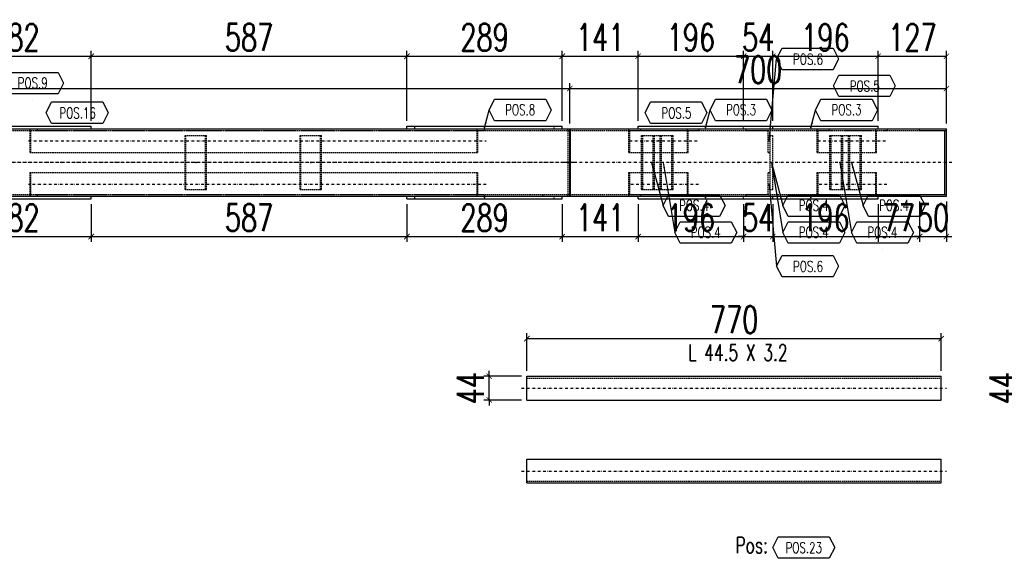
# Model space of a CAD drawing. Header units: feet. Extents: x -13577 to 173285, y -65833 to 34873.
# Tile 18 of 127: x 63344 to 65174, y -56329 to -55329. Entities that reach past the tile are written whole.
import ezdxf
from ezdxf.enums import TextEntityAlignment as Align

# ---------------------------------------------------------------- set-up
doc = ezdxf.new("R2010")
doc.units = ezdxf.units.FT
doc.header["$LTSCALE"] = 10
doc.header["$MEASUREMENT"] = 0
doc.linetypes.add('DASHDOT', pattern=[1, 0.5, -0.25, 0, -0.25])
doc.linetypes.add('HIDDEN', pattern=[0.375, 0.25, -0.125])
doc.layers.get('0').update_dxf_attribs({"linetype": 'CONTINUOUS'})
doc.layers.get('Defpoints').update_dxf_attribs({"linetype": 'CONTINUOUS'})
for name, color, linetype in [('A', 2, 'DASHDOT'), ('FORIR', 4, 'CONTINUOUS'), ('G', 3, 'CONTINUOUS'), ('POS_BOX', 6, 'CONTINUOUS'), ('POS_DES', 2, 'CONTINUOUS'), ('POS_MAT', 2, 'CONTINUOUS'), ('POS_NOT', 2, 'CONTINUOUS'), ('TR', 6, 'HIDDEN'), ('TXT1', 7, 'CONTINUOUS')]:
    doc.layers.add(name, color=color, linetype=linetype)
doc.styles.add('1', font='romans.shx', dxfattribs={"width": 0.7, "height": 50})
doc.styles.add('POS', font='ROMANS', dxfattribs={"width": 0.7})
doc.dimstyles.get("Standard").update_dxf_attribs({"dimtxt": 50, "dimasz": 1, "dimexe": 1, "dimexo": 1, "dimgap": 1, "dimtad": 1, "dimdec": 0, "dimdsep": 46, "dimtxsty": '1', "dimblk": 'ARCHTICK', "dimcen": 3, "dimclrd": 1, "dimclre": 1, "dimclrt": 3, "dimadec": 0, "dimazin": 0, "dimtfac": 1, "dimtdec": 0, "dimtix": 1, "dimtmove": 0, "dimatfit": 3, "dimfxl": 0, "dimtolj": 1, "dimarcsym": 0})

# ---------------------------------------------------------------- blocks, each defined once
blk = doc.blocks.new('P8_LAM')
blk.add_line((5.75, -3.08), (5.75, -3.08))
at = {"layer": 'POS_BOX'}
blk.add_lwpolyline([(11.5, 0), (10.5, -2), (1, -2), (0, 0), (1, 2), (10.5, 2)], close=True, dxfattribs=at)
at = {"style": 'POS', "width": 0.7}
blk.add_attdef('POS_PEZ', text='', height=2, dxfattribs=at).set_placement((5.75, -0.95), align=Align.CENTER)
at = {"style": 'POS', "width": 0.7, "flags": 1}
for tag, p in [('QTA_PEZ', (1, -3.69)), ('MAR_PEZ', (1, -3.15)), ('SUN_LIS', (1, -4.84)), ('PUN_LIS', (1, -4.3)), ('MCL_PEZ', (1, -5.41)), ('COD_PEZ', (1, -5.95)), ('DIM_PRO', (1, -6.59))]:
    blk.add_attdef(tag, p, '', height=0.35, dxfattribs=at)
at = {"layer": 'POS_DES', "style": 'POS', "width": 0.7, "flags": 1}
for tag, p in [('SPE_PRO', (3.38, -4.66)), ('LUN_PRO', (3.37, -5.17)), ('LAR_PRO', (3.4, -4.12))]:
    blk.add_attdef(tag, p, '', height=0.35, dxfattribs=at)
at = {"layer": 'POS_MAT', "style": 'POS', "width": 0.7, "flags": 1}
blk.add_attdef('MAT_PRO', text='', height=0.35, dxfattribs=at).set_placement((4.3, -3.18), align=Align.CENTER)
at = {"layer": 'POS_NOT', "style": 'POS', "width": 0.7, "flags": 1}
blk.add_attdef('NOT_PEZ', (3.41, -3.62), '', height=0.35, dxfattribs=at)
blk = doc.blocks.new('_ArchTick')
at = {"color": 0, "linetype": 'ByBlock', "const_width": 0.15}
blk.add_lwpolyline([(-0.5, -0.5), (0.5, 0.5)], dxfattribs=at)
blk = doc.blocks.new('P8_PRO')
at = {"layer": 'POS_BOX'}
blk.add_lwpolyline([(11.5, 0), (10.5, -2), (1, -2), (0, 0), (1, 2), (10.5, 2)], close=True, dxfattribs=at)
at = {"style": 'POS', "width": 0.7}
blk.add_attdef('POS_PEZ', text='', height=2, dxfattribs=at).set_placement((5.83, -1.05), align=Align.CENTER)
at = {"style": 'POS', "width": 0.7, "flags": 1}
for tag, p in [('QTA_PEZ', (1, -3.45)), ('MAR_PEZ', (1, -2.92)), ('SUN_LIS', (1, -4.58)), ('COD_PEZ', (1, -5.68)), ('PUN_LIS', (1, -4.05)), ('MCL_PEZ', (1, -5.14)), ('DIM_PRO', (1, -6.27))]:
    blk.add_attdef(tag, p, '', height=0.35, dxfattribs=at)
at = {"layer": 'POS_DES', "style": 'POS', "width": 0.7, "flags": 1}
for tag, p in [('NOM_PRO', (2.84, -2.9)), ('LUN_PRO', (2.82, -4.54))]:
    blk.add_attdef(tag, p, '', height=0.35, dxfattribs=at)
at = {"layer": 'POS_MAT', "style": 'POS', "width": 0.7, "flags": 1}
blk.add_attdef('MAT_PRO', (2.83, -3.44), '', height=0.35, dxfattribs=at)
at = {"layer": 'POS_NOT', "style": 'POS', "width": 0.7, "flags": 1}
blk.add_attdef('NOT_PEZ', (2.82, -4.01), '', height=0.35, dxfattribs=at)
blk = doc.blocks.new('3D_INFOPOS')
blk.add_point((0, 0))
at = {"layer": 'FORIR', "flags": 1}
for tag, p in [('POS_PEZ', (7.6, -4.3)), ('MAT_PRO', (7.6, -11.9))]:
    blk.add_attdef(tag, p, '', height=5.26, dxfattribs=at)
blk = doc.blocks.new('*D137')
at = {"layer": 'Defpoints', "color": 0}
for p in [(63194.8, -55661.9), (63476.8, -55661.9), (63476.8, -55731.9)]:
    blk.add_point(p, dxfattribs=at)
at = {"layer": 'TXT1', "color": 1, "lineweight": -2, "transparency": 16777216}
for p, q in [((63194.8, -55671.9), (63194.8, -55741.9)), ((63476.8, -55671.9), (63476.8, -55741.9)), ((63194.8, -55731.9), (63476.8, -55731.9))]:
    blk.add_line(p, q, dxfattribs=at)
at = {"layer": 'TXT1', "color": 1, "lineweight": -2, "transparency": 16777216, "xscale": 10, "yscale": 10, "zscale": 10, "rotation": 180}
blk.add_blockref('_ArchTick', (63194.8, -55731.9), dxfattribs=at)
at = {"layer": 'TXT1', "color": 1, "lineweight": -2, "transparency": 16777216, "xscale": 10, "yscale": 10, "zscale": 10}
blk.add_blockref('_ArchTick', (63476.8, -55731.9), dxfattribs=at)
at = {"layer": 'TXT1', "color": 3, "transparency": 16777216, "insert": (63335.8, -55696.9), "char_height": 50, "attachment_point": 5, "style": '1'}
blk.add_mtext('\\A1;282', dxfattribs=at)
blk = doc.blocks.new('*D138')
at = {"layer": 'Defpoints', "color": 0}
for p in [(63476.8, -55661.9), (64063.5, -55661.9), (64063.5, -55731.9)]:
    blk.add_point(p, dxfattribs=at)
at = {"layer": 'TXT1', "color": 1, "lineweight": -2, "transparency": 16777216}
for p, q in [((63476.8, -55671.9), (63476.8, -55741.9)), ((64063.5, -55671.9), (64063.5, -55741.9)), ((63476.8, -55731.9), (64063.5, -55731.9))]:
    blk.add_line(p, q, dxfattribs=at)
at = {"layer": 'TXT1', "color": 1, "lineweight": -2, "transparency": 16777216, "xscale": 10, "yscale": 10, "zscale": 10, "rotation": 180}
blk.add_blockref('_ArchTick', (63476.8, -55731.9), dxfattribs=at)
at = {"layer": 'TXT1', "color": 1, "lineweight": -2, "transparency": 16777216, "xscale": 10, "yscale": 10, "zscale": 10}
blk.add_blockref('_ArchTick', (64063.5, -55731.9), dxfattribs=at)
at = {"layer": 'TXT1', "color": 3, "transparency": 16777216, "insert": (63770.2, -55696.9), "char_height": 50, "attachment_point": 5, "style": '1'}
blk.add_mtext('\\A1;587', dxfattribs=at)
blk = doc.blocks.new('*D139')
at = {"layer": 'Defpoints', "color": 0}
for p in [(64063.5, -55661.9), (64352.1, -55661.9), (64352.1, -55731.9)]:
    blk.add_point(p, dxfattribs=at)
at = {"layer": 'TXT1', "color": 1, "lineweight": -2, "transparency": 16777216}
for p, q in [((64063.5, -55671.9), (64063.5, -55741.9)), ((64352.1, -55671.9), (64352.1, -55741.9)), ((64063.5, -55731.9), (64352.1, -55731.9))]:
    blk.add_line(p, q, dxfattribs=at)
at = {"layer": 'TXT1', "color": 1, "lineweight": -2, "transparency": 16777216, "xscale": 10, "yscale": 10, "zscale": 10, "rotation": 180}
blk.add_blockref('_ArchTick', (64063.5, -55731.9), dxfattribs=at)
at = {"layer": 'TXT1', "color": 1, "lineweight": -2, "transparency": 16777216, "xscale": 10, "yscale": 10, "zscale": 10}
blk.add_blockref('_ArchTick', (64352.1, -55731.9), dxfattribs=at)
at = {"layer": 'TXT1', "color": 3, "transparency": 16777216, "insert": (64207.8, -55696.9), "char_height": 50, "attachment_point": 5, "style": '1'}
blk.add_mtext('\\A1;289', dxfattribs=at)
blk = doc.blocks.new('*D140')
at = {"layer": 'Defpoints', "color": 0}
for p in [(64352.1, -55661.9), (64493.3, -55661.9), (64493.3, -55731.9)]:
    blk.add_point(p, dxfattribs=at)
at = {"layer": 'TXT1', "color": 1, "lineweight": -2, "transparency": 16777216}
for p, q in [((64352.1, -55671.9), (64352.1, -55741.9)), ((64493.3, -55671.9), (64493.3, -55741.9)), ((64352.1, -55731.9), (64493.3, -55731.9))]:
    blk.add_line(p, q, dxfattribs=at)
at = {"layer": 'TXT1', "color": 1, "lineweight": -2, "transparency": 16777216, "xscale": 10, "yscale": 10, "zscale": 10, "rotation": 180}
blk.add_blockref('_ArchTick', (64352.1, -55731.9), dxfattribs=at)
at = {"layer": 'TXT1', "color": 1, "lineweight": -2, "transparency": 16777216, "xscale": 10, "yscale": 10, "zscale": 10}
blk.add_blockref('_ArchTick', (64493.3, -55731.9), dxfattribs=at)
at = {"layer": 'TXT1', "color": 3, "transparency": 16777216, "insert": (64422.7, -55696.9), "char_height": 50, "attachment_point": 5, "style": '1'}
blk.add_mtext('\\A1;141', dxfattribs=at)
blk = doc.blocks.new('*D141')
at = {"layer": 'Defpoints', "color": 0}
for p in [(64493.3, -55661.9), (64689.3, -55661.9), (64689.3, -55731.9)]:
    blk.add_point(p, dxfattribs=at)
at = {"layer": 'TXT1', "color": 1, "lineweight": -2, "transparency": 16777216}
for p, q in [((64493.3, -55671.9), (64493.3, -55741.9)), ((64689.3, -55671.9), (64689.3, -55741.9)), ((64493.3, -55731.9), (64689.3, -55731.9))]:
    blk.add_line(p, q, dxfattribs=at)
at = {"layer": 'TXT1', "color": 1, "lineweight": -2, "transparency": 16777216, "xscale": 10, "yscale": 10, "zscale": 10, "rotation": 180}
blk.add_blockref('_ArchTick', (64493.3, -55731.9), dxfattribs=at)
at = {"layer": 'TXT1', "color": 1, "lineweight": -2, "transparency": 16777216, "xscale": 10, "yscale": 10, "zscale": 10}
blk.add_blockref('_ArchTick', (64689.3, -55731.9), dxfattribs=at)
at = {"layer": 'TXT1', "color": 3, "transparency": 16777216, "insert": (64591.3, -55696.9), "char_height": 50, "attachment_point": 5, "style": '1'}
blk.add_mtext('\\A1;196', dxfattribs=at)
blk = doc.blocks.new('*D142')
at = {"layer": 'Defpoints', "color": 0}
for p in [(64689.3, -55661.9), (64743.3, -55661.9), (64743.3, -55731.9)]:
    blk.add_point(p, dxfattribs=at)
at = {"layer": 'TXT1', "color": 1, "lineweight": -2, "transparency": 16777216}
for p, q in [((64689.3, -55671.9), (64689.3, -55741.9)), ((64743.3, -55671.9), (64743.3, -55741.9)), ((64689.3, -55731.9), (64679.3, -55731.9)), ((64689.3, -55731.9), (64743.3, -55731.9)), ((64743.3, -55731.9), (64753.3, -55731.9))]:
    blk.add_line(p, q, dxfattribs=at)
at = {"layer": 'TXT1', "color": 1, "lineweight": -2, "transparency": 16777216, "xscale": 10, "yscale": 10, "zscale": 10}
blk.add_blockref('_ArchTick', (64689.3, -55731.9), dxfattribs=at)
at = {"layer": 'TXT1', "color": 1, "lineweight": -2, "transparency": 16777216, "xscale": 10, "yscale": 10, "zscale": 10, "rotation": 180}
blk.add_blockref('_ArchTick', (64743.3, -55731.9), dxfattribs=at)
at = {"layer": 'TXT1', "color": 3, "transparency": 16777216, "insert": (64716.3, -55696.9), "char_height": 50, "attachment_point": 5, "style": '1'}
blk.add_mtext('\\A1;54', dxfattribs=at)
blk = doc.blocks.new('*D143')
at = {"layer": 'Defpoints', "color": 0}
for p in [(64743.3, -55661.9), (64939.3, -55661.9), (64939.3, -55731.9)]:
    blk.add_point(p, dxfattribs=at)
at = {"layer": 'TXT1', "color": 1, "lineweight": -2, "transparency": 16777216}
for p, q in [((64743.3, -55671.9), (64743.3, -55741.9)), ((64939.3, -55671.9), (64939.3, -55741.9)), ((64743.3, -55731.9), (64939.3, -55731.9))]:
    blk.add_line(p, q, dxfattribs=at)
at = {"layer": 'TXT1', "color": 1, "lineweight": -2, "transparency": 16777216, "xscale": 10, "yscale": 10, "zscale": 10, "rotation": 180}
blk.add_blockref('_ArchTick', (64743.3, -55731.9), dxfattribs=at)
at = {"layer": 'TXT1', "color": 1, "lineweight": -2, "transparency": 16777216, "xscale": 10, "yscale": 10, "zscale": 10}
blk.add_blockref('_ArchTick', (64939.3, -55731.9), dxfattribs=at)
at = {"layer": 'TXT1', "color": 3, "transparency": 16777216, "insert": (64841.3, -55696.9), "char_height": 50, "attachment_point": 5, "style": '1'}
blk.add_mtext('\\A1;196', dxfattribs=at)
blk = doc.blocks.new('*D144')
at = {"layer": 'Defpoints', "color": 0}
for p in [(64939.3, -55661.9), (65016.3, -55656.9), (65016.3, -55731.9)]:
    blk.add_point(p, dxfattribs=at)
at = {"layer": 'TXT1', "color": 1, "lineweight": -2, "transparency": 16777216}
for p, q in [((65016.3, -55666.9), (65016.3, -55741.9)), ((64939.3, -55671.9), (64939.3, -55741.9)), ((64939.3, -55731.9), (65016.3, -55731.9))]:
    blk.add_line(p, q, dxfattribs=at)
at = {"layer": 'TXT1', "color": 1, "lineweight": -2, "transparency": 16777216, "xscale": 10, "yscale": 10, "zscale": 10, "rotation": 180}
blk.add_blockref('_ArchTick', (64939.3, -55731.9), dxfattribs=at)
at = {"layer": 'TXT1', "color": 1, "lineweight": -2, "transparency": 16777216, "xscale": 10, "yscale": 10, "zscale": 10}
blk.add_blockref('_ArchTick', (65016.3, -55731.9), dxfattribs=at)
at = {"layer": 'TXT1', "color": 3, "transparency": 16777216, "insert": (64977.8, -55696.9), "char_height": 50, "attachment_point": 5, "style": '1'}
blk.add_mtext('\\A1;77', dxfattribs=at)
blk = doc.blocks.new('*D145')
at = {"layer": 'Defpoints', "color": 0}
for p in [(65016.3, -55656.9), (65066.3, -55656.9), (65066.3, -55731.9)]:
    blk.add_point(p, dxfattribs=at)
at = {"layer": 'TXT1', "color": 1, "lineweight": -2, "transparency": 16777216}
for p, q in [((65016.3, -55666.9), (65016.3, -55741.9)), ((65066.3, -55666.9), (65066.3, -55741.9)), ((65016.3, -55731.9), (65006.3, -55731.9)), ((65016.3, -55731.9), (65066.3, -55731.9)), ((65066.3, -55731.9), (65076.3, -55731.9))]:
    blk.add_line(p, q, dxfattribs=at)
at = {"layer": 'TXT1', "color": 1, "lineweight": -2, "transparency": 16777216, "xscale": 10, "yscale": 10, "zscale": 10}
blk.add_blockref('_ArchTick', (65016.3, -55731.9), dxfattribs=at)
at = {"layer": 'TXT1', "color": 1, "lineweight": -2, "transparency": 16777216, "xscale": 10, "yscale": 10, "zscale": 10, "rotation": 180}
blk.add_blockref('_ArchTick', (65066.3, -55731.9), dxfattribs=at)
at = {"layer": 'TXT1', "color": 3, "transparency": 16777216, "insert": (65041.3, -55696.9), "char_height": 50, "attachment_point": 5, "style": '1'}
blk.add_mtext('\\A1;50', dxfattribs=at)
blk = doc.blocks.new('*D147')
at = {"layer": 'Defpoints', "color": 0}
for p in [(64366.3, -55456.9), (59516.3, -55531.9), (64366.3, -55531.9)]:
    blk.add_point(p, dxfattribs=at)
at = {"layer": 'TXT1', "color": 1, "lineweight": -2, "transparency": 16777216}
for p, q in [((59516.3, -55521.9), (59516.3, -55446.9)), ((64366.3, -55521.9), (64366.3, -55446.9)), ((59516.3, -55456.9), (64366.3, -55456.9))]:
    blk.add_line(p, q, dxfattribs=at)
at = {"layer": 'TXT1', "color": 1, "lineweight": -2, "transparency": 16777216, "xscale": 10, "yscale": 10, "zscale": 10, "rotation": 180}
blk.add_blockref('_ArchTick', (59516.3, -55456.9), dxfattribs=at)
at = {"layer": 'TXT1', "color": 1, "lineweight": -2, "transparency": 16777216, "xscale": 10, "yscale": 10, "zscale": 10}
blk.add_blockref('_ArchTick', (64366.3, -55456.9), dxfattribs=at)
at = {"layer": 'TXT1', "color": 3, "transparency": 16777216, "insert": (61941.3, -55421.9), "char_height": 50, "attachment_point": 5, "style": '1'}
blk.add_mtext('\\A1;4850', dxfattribs=at)
blk = doc.blocks.new('*D148')
at = {"layer": 'Defpoints', "color": 0}
for p in [(65066.3, -55456.9), (64366.3, -55531.9), (65066.3, -55531.9)]:
    blk.add_point(p, dxfattribs=at)
at = {"layer": 'TXT1', "color": 1, "lineweight": -2, "transparency": 16777216}
for p, q in [((64366.3, -55521.9), (64366.3, -55446.9)), ((65066.3, -55521.9), (65066.3, -55446.9)), ((64366.3, -55456.9), (65066.3, -55456.9))]:
    blk.add_line(p, q, dxfattribs=at)
at = {"layer": 'TXT1', "color": 1, "lineweight": -2, "transparency": 16777216, "xscale": 10, "yscale": 10, "zscale": 10, "rotation": 180}
blk.add_blockref('_ArchTick', (64366.3, -55456.9), dxfattribs=at)
at = {"layer": 'TXT1', "color": 1, "lineweight": -2, "transparency": 16777216, "xscale": 10, "yscale": 10, "zscale": 10}
blk.add_blockref('_ArchTick', (65066.3, -55456.9), dxfattribs=at)
at = {"layer": 'TXT1', "color": 3, "transparency": 16777216, "insert": (64716.3, -55421.9), "char_height": 50, "attachment_point": 5, "style": '1'}
blk.add_mtext('\\A1;700', dxfattribs=at)
blk = doc.blocks.new('*D182')
at = {"layer": 'Defpoints', "color": 0}
for p in [(63476.8, -55396.9), (63194.8, -55526.9), (63476.8, -55526.9)]:
    blk.add_point(p, dxfattribs=at)
at = {"layer": 'TXT1', "color": 1, "lineweight": -2, "transparency": 16777216}
for p, q in [((63194.8, -55516.9), (63194.8, -55386.9)), ((63476.8, -55516.9), (63476.8, -55386.9)), ((63194.8, -55396.9), (63476.8, -55396.9))]:
    blk.add_line(p, q, dxfattribs=at)
at = {"layer": 'TXT1', "color": 1, "lineweight": -2, "transparency": 16777216, "xscale": 10, "yscale": 10, "zscale": 10, "rotation": 180}
blk.add_blockref('_ArchTick', (63194.8, -55396.9), dxfattribs=at)
at = {"layer": 'TXT1', "color": 1, "lineweight": -2, "transparency": 16777216, "xscale": 10, "yscale": 10, "zscale": 10}
blk.add_blockref('_ArchTick', (63476.8, -55396.9), dxfattribs=at)
at = {"layer": 'TXT1', "color": 3, "transparency": 16777216, "insert": (63335.8, -55361.9), "char_height": 50, "attachment_point": 5, "style": '1'}
blk.add_mtext('\\A1;282', dxfattribs=at)
blk = doc.blocks.new('*D183')
at = {"layer": 'Defpoints', "color": 0}
for p in [(64063.5, -55396.9), (63476.8, -55526.9), (64063.5, -55526.9)]:
    blk.add_point(p, dxfattribs=at)
at = {"layer": 'TXT1', "color": 1, "lineweight": -2, "transparency": 16777216}
for p, q in [((63476.8, -55516.9), (63476.8, -55386.9)), ((64063.5, -55516.9), (64063.5, -55386.9)), ((63476.8, -55396.9), (64063.5, -55396.9))]:
    blk.add_line(p, q, dxfattribs=at)
at = {"layer": 'TXT1', "color": 1, "lineweight": -2, "transparency": 16777216, "xscale": 10, "yscale": 10, "zscale": 10, "rotation": 180}
blk.add_blockref('_ArchTick', (63476.8, -55396.9), dxfattribs=at)
at = {"layer": 'TXT1', "color": 1, "lineweight": -2, "transparency": 16777216, "xscale": 10, "yscale": 10, "zscale": 10}
blk.add_blockref('_ArchTick', (64063.5, -55396.9), dxfattribs=at)
at = {"layer": 'TXT1', "color": 3, "transparency": 16777216, "insert": (63770.2, -55361.9), "char_height": 50, "attachment_point": 5, "style": '1'}
blk.add_mtext('\\A1;587', dxfattribs=at)
blk = doc.blocks.new('*D184')
at = {"layer": 'Defpoints', "color": 0}
for p in [(64352.1, -55396.9), (64063.5, -55526.9), (64352.1, -55526.9)]:
    blk.add_point(p, dxfattribs=at)
at = {"layer": 'TXT1', "color": 1, "lineweight": -2, "transparency": 16777216}
for p, q in [((64063.5, -55516.9), (64063.5, -55386.9)), ((64352.1, -55516.9), (64352.1, -55386.9)), ((64063.5, -55396.9), (64352.1, -55396.9))]:
    blk.add_line(p, q, dxfattribs=at)
at = {"layer": 'TXT1', "color": 1, "lineweight": -2, "transparency": 16777216, "xscale": 10, "yscale": 10, "zscale": 10, "rotation": 180}
blk.add_blockref('_ArchTick', (64063.5, -55396.9), dxfattribs=at)
at = {"layer": 'TXT1', "color": 1, "lineweight": -2, "transparency": 16777216, "xscale": 10, "yscale": 10, "zscale": 10}
blk.add_blockref('_ArchTick', (64352.1, -55396.9), dxfattribs=at)
at = {"layer": 'TXT1', "color": 3, "transparency": 16777216, "insert": (64207.8, -55361.9), "char_height": 50, "attachment_point": 5, "style": '1'}
blk.add_mtext('\\A1;289', dxfattribs=at)
blk = doc.blocks.new('*D185')
at = {"layer": 'Defpoints', "color": 0}
for p in [(64493.3, -55396.9), (64352.1, -55526.9), (64493.3, -55526.9)]:
    blk.add_point(p, dxfattribs=at)
at = {"layer": 'TXT1', "color": 1, "lineweight": -2, "transparency": 16777216}
for p, q in [((64352.1, -55516.9), (64352.1, -55386.9)), ((64493.3, -55516.9), (64493.3, -55386.9)), ((64352.1, -55396.9), (64493.3, -55396.9))]:
    blk.add_line(p, q, dxfattribs=at)
at = {"layer": 'TXT1', "color": 1, "lineweight": -2, "transparency": 16777216, "xscale": 10, "yscale": 10, "zscale": 10, "rotation": 180}
blk.add_blockref('_ArchTick', (64352.1, -55396.9), dxfattribs=at)
at = {"layer": 'TXT1', "color": 1, "lineweight": -2, "transparency": 16777216, "xscale": 10, "yscale": 10, "zscale": 10}
blk.add_blockref('_ArchTick', (64493.3, -55396.9), dxfattribs=at)
at = {"layer": 'TXT1', "color": 3, "transparency": 16777216, "insert": (64422.7, -55361.9), "char_height": 50, "attachment_point": 5, "style": '1'}
blk.add_mtext('\\A1;141', dxfattribs=at)
blk = doc.blocks.new('*D186')
at = {"layer": 'Defpoints', "color": 0}
for p in [(64689.3, -55396.9), (64493.3, -55526.9), (64689.3, -55526.9)]:
    blk.add_point(p, dxfattribs=at)
at = {"layer": 'TXT1', "color": 1, "lineweight": -2, "transparency": 16777216}
for p, q in [((64493.3, -55516.9), (64493.3, -55386.9)), ((64689.3, -55516.9), (64689.3, -55386.9)), ((64493.3, -55396.9), (64689.3, -55396.9))]:
    blk.add_line(p, q, dxfattribs=at)
at = {"layer": 'TXT1', "color": 1, "lineweight": -2, "transparency": 16777216, "xscale": 10, "yscale": 10, "zscale": 10, "rotation": 180}
blk.add_blockref('_ArchTick', (64493.3, -55396.9), dxfattribs=at)
at = {"layer": 'TXT1', "color": 1, "lineweight": -2, "transparency": 16777216, "xscale": 10, "yscale": 10, "zscale": 10}
blk.add_blockref('_ArchTick', (64689.3, -55396.9), dxfattribs=at)
at = {"layer": 'TXT1', "color": 3, "transparency": 16777216, "insert": (64591.3, -55361.9), "char_height": 50, "attachment_point": 5, "style": '1'}
blk.add_mtext('\\A1;196', dxfattribs=at)
blk = doc.blocks.new('*D187')
at = {"layer": 'Defpoints', "color": 0}
for p in [(64743.3, -55396.9), (64689.3, -55526.9), (64743.3, -55526.9)]:
    blk.add_point(p, dxfattribs=at)
at = {"layer": 'TXT1', "color": 1, "lineweight": -2, "transparency": 16777216}
for p, q in [((64689.3, -55516.9), (64689.3, -55386.9)), ((64743.3, -55516.9), (64743.3, -55386.9)), ((64689.3, -55396.9), (64679.3, -55396.9)), ((64689.3, -55396.9), (64743.3, -55396.9)), ((64743.3, -55396.9), (64753.3, -55396.9))]:
    blk.add_line(p, q, dxfattribs=at)
at = {"layer": 'TXT1', "color": 1, "lineweight": -2, "transparency": 16777216, "xscale": 10, "yscale": 10, "zscale": 10}
blk.add_blockref('_ArchTick', (64689.3, -55396.9), dxfattribs=at)
at = {"layer": 'TXT1', "color": 1, "lineweight": -2, "transparency": 16777216, "xscale": 10, "yscale": 10, "zscale": 10, "rotation": 180}
blk.add_blockref('_ArchTick', (64743.3, -55396.9), dxfattribs=at)
at = {"layer": 'TXT1', "color": 3, "transparency": 16777216, "insert": (64716.3, -55361.9), "char_height": 50, "attachment_point": 5, "style": '1'}
blk.add_mtext('\\A1;54', dxfattribs=at)
blk = doc.blocks.new('*D188')
at = {"layer": 'Defpoints', "color": 0}
for p in [(64939.3, -55396.9), (64743.3, -55526.9), (64939.3, -55526.9)]:
    blk.add_point(p, dxfattribs=at)
at = {"layer": 'TXT1', "color": 1, "lineweight": -2, "transparency": 16777216}
for p, q in [((64743.3, -55516.9), (64743.3, -55386.9)), ((64939.3, -55516.9), (64939.3, -55386.9)), ((64743.3, -55396.9), (64939.3, -55396.9))]:
    blk.add_line(p, q, dxfattribs=at)
at = {"layer": 'TXT1', "color": 1, "lineweight": -2, "transparency": 16777216, "xscale": 10, "yscale": 10, "zscale": 10, "rotation": 180}
blk.add_blockref('_ArchTick', (64743.3, -55396.9), dxfattribs=at)
at = {"layer": 'TXT1', "color": 1, "lineweight": -2, "transparency": 16777216, "xscale": 10, "yscale": 10, "zscale": 10}
blk.add_blockref('_ArchTick', (64939.3, -55396.9), dxfattribs=at)
at = {"layer": 'TXT1', "color": 3, "transparency": 16777216, "insert": (64841.3, -55361.9), "char_height": 50, "attachment_point": 5, "style": '1'}
blk.add_mtext('\\A1;196', dxfattribs=at)
blk = doc.blocks.new('*D189')
at = {"layer": 'Defpoints', "color": 0}
for p in [(65066.3, -55396.9), (64939.3, -55526.9), (65066.3, -55531.9)]:
    blk.add_point(p, dxfattribs=at)
at = {"layer": 'TXT1', "color": 1, "lineweight": -2, "transparency": 16777216}
for p, q in [((64939.3, -55516.9), (64939.3, -55386.9)), ((65066.3, -55521.9), (65066.3, -55386.9)), ((64939.3, -55396.9), (65066.3, -55396.9))]:
    blk.add_line(p, q, dxfattribs=at)
at = {"layer": 'TXT1', "color": 1, "lineweight": -2, "transparency": 16777216, "xscale": 10, "yscale": 10, "zscale": 10, "rotation": 180}
blk.add_blockref('_ArchTick', (64939.3, -55396.9), dxfattribs=at)
at = {"layer": 'TXT1', "color": 1, "lineweight": -2, "transparency": 16777216, "xscale": 10, "yscale": 10, "zscale": 10}
blk.add_blockref('_ArchTick', (65066.3, -55396.9), dxfattribs=at)
at = {"layer": 'TXT1', "color": 3, "transparency": 16777216, "insert": (65002.8, -55361.9), "char_height": 50, "attachment_point": 5, "style": '1'}
blk.add_mtext('\\A1;127', dxfattribs=at)
blk = doc.blocks.new('*D1043')
at = {"layer": 'Defpoints', "color": 0}
for p in [(65056.5, -55921.4), (64286.5, -55991.4), (65056.5, -55991.4)]:
    blk.add_point(p, dxfattribs=at)
at = {"layer": 'TXT1', "color": 1, "lineweight": -2, "transparency": 16777216}
for p, q in [((64286.5, -55981.4), (64286.5, -55911.4)), ((64286.5, -55921.4), (65056.5, -55921.4)), ((65056.5, -55981.4), (65056.5, -55911.4))]:
    blk.add_line(p, q, dxfattribs=at)
at = {"layer": 'TXT1', "color": 1, "lineweight": -2, "transparency": 16777216, "xscale": 10, "yscale": 10, "zscale": 10, "rotation": 180}
blk.add_blockref('_ArchTick', (64286.5, -55921.4), dxfattribs=at)
at = {"layer": 'TXT1', "color": 1, "lineweight": -2, "transparency": 16777216, "xscale": 10, "yscale": 10, "zscale": 10}
blk.add_blockref('_ArchTick', (65056.5, -55921.4), dxfattribs=at)
at = {"layer": 'TXT1', "color": 3, "transparency": 16777216, "insert": (64671.5, -55886.4), "char_height": 50, "attachment_point": 5, "style": '1'}
blk.add_mtext('\\A1;770', dxfattribs=at)
blk = doc.blocks.new('*D1044')
at = {"layer": 'Defpoints', "color": 0}
for p in [(64216.5, -55991.4), (64286.5, -55991.4), (64286.5, -56035.4)]:
    blk.add_point(p, dxfattribs=at)
at = {"layer": 'TXT1', "color": 1, "lineweight": -2, "transparency": 16777216}
for p, q in [((64276.5, -55991.4), (64206.5, -55991.4)), ((64216.5, -55991.4), (64216.5, -55981.4)), ((64216.5, -56035.4), (64216.5, -55991.4)), ((64276.5, -56035.4), (64206.5, -56035.4)), ((64216.5, -56035.4), (64216.5, -56045.4))]:
    blk.add_line(p, q, dxfattribs=at)
at = {"layer": 'TXT1', "color": 1, "lineweight": -2, "transparency": 16777216, "xscale": 10, "yscale": 10, "zscale": 10}
for p, rotation in [((64216.5, -55991.4), 270), ((64216.5, -56035.4), 90)]:
    blk.add_blockref('_ArchTick', p, dxfattribs=dict(at, rotation=rotation))
at = {"layer": 'TXT1', "color": 3, "transparency": 16777216, "insert": (64181.5, -56013.4), "char_height": 50, "attachment_point": 5, "rotation": 90, "style": '1'}
blk.add_mtext('\\A1;44', dxfattribs=at)
blk = doc.blocks.new('*D1046')
at = {"layer": 'Defpoints', "color": 0}
for p in [(65206.5, -55991.4), (65276.5, -55991.4), (65317.3, -56035.4)]:
    blk.add_point(p, dxfattribs=at)
at = {"layer": 'TXT1', "color": 1, "lineweight": -2, "transparency": 16777216}
for p, q in [((65266.5, -55991.4), (65196.5, -55991.4)), ((65206.5, -55991.4), (65206.5, -55981.4)), ((65206.5, -56035.4), (65206.5, -55991.4)), ((65307.3, -56035.4), (65196.5, -56035.4)), ((65206.5, -56035.4), (65206.5, -56045.4))]:
    blk.add_line(p, q, dxfattribs=at)
at = {"layer": 'TXT1', "color": 1, "lineweight": -2, "transparency": 16777216, "xscale": 10, "yscale": 10, "zscale": 10}
for p, rotation in [((65206.5, -55991.4), 270), ((65206.5, -56035.4), 90)]:
    blk.add_blockref('_ArchTick', p, dxfattribs=dict(at, rotation=rotation))
at = {"layer": 'TXT1', "color": 3, "transparency": 16777216, "insert": (65171.5, -56013.4), "char_height": 50, "attachment_point": 5, "rotation": 90, "style": '1'}
blk.add_mtext('\\A1;44', dxfattribs=at)
blk = doc.blocks.new('POSITION_PRO')
at = {"layer": 'POS_BOX'}
blk.add_lwpolyline([(10.5, -2), (9.5, -4), (0, -4), (-1, -2), (0, 0), (9.5, 0)], close=True, dxfattribs=at)
at = {"insert": (-7.93, -0.05), "char_height": 3, "width": 11.9956, "attachment_point": 1, "style": 'POS'}
blk.add_mtext('Pos:', dxfattribs=at)
at = {"style": 'POS', "width": 0.7}
blk.add_attdef('POS_PEZ', text='', height=2, dxfattribs=at).set_placement((4.76, -3.05), align=Align.CENTER)
at = {"layer": 'POS_DES', "style": 'POS', "width": 0.7, "flags": 1}
for tag, p in [('SPE_PRO', (-7.8, -5.07)), ('LUN_PRO', (-7.82, -5.58)), ('LAR_PRO', (-7.79, -4.53))]:
    blk.add_attdef(tag, p, '', height=0.35, dxfattribs=at)
at = {"layer": 'POS_MAT', "style": 'POS', "width": 0.7, "flags": 1}
for tag, p in [('MAT_PRO', (-6.89, -4.03)), ('NOM_PRO', (-6.94, -6.11)), ('PUN_NET', (-6.94, -7.16)), ('PUN_LIS', (-6.94, -6.63)), ('PUN_NET2', (-6.94, -7.74)), ('MAR_CMP', (-6.89, -8.22)), ('NOT_PEZ', (-6.89, -9.21)), ('QTA_PEZ', (-6.89, -8.75))]:
    blk.add_attdef(tag, text='', height=0.35, dxfattribs=at).set_placement(p, align=Align.CENTER)

msp = doc.modelspace()

# ---------------------------------------------------------------- linework, layer by layer
at = {"layer": 'A'}
for p, q in [((63360.1, -55553.9), (64211, -55553.9)), ((64477, -55553.9), (64605.6, -55553.9)), ((64827, -55553.9), (64955.6, -55553.9)), ((64376.3, -55594.4), (59506.3, -55594.4)), ((64374.8, -55594.4), (59508.8, -55594.4)), ((65076.3, -55594.4), (64356.3, -55594.4)), ((65076.3, -55594.4), (64356.3, -55594.4)), ((64211, -55634.9), (63360.1, -55634.9)), ((64605.6, -55634.9), (64477, -55634.9)), ((64955.6, -55634.9), (64827, -55634.9)), ((64276.5, -56013.4), (65066.5, -56013.4)), ((64276.5, -56167.4), (65066.5, -56167.4))]:
    msp.add_line(p, q, dxfattribs=at)
for p in [(64286.5, -55994.6), (64286.5, -56186.2)]:
    msp.add_point(p, dxfattribs=at)
at = {"layer": 'G'}
for p, q in [((53966.3, -55531.9), (65066.3, -55531.9)), ((62906.2, -55526.9), (63476.8, -55526.9)), ((63476.8, -55531.9), (63476.8, -55526.9)), ((64063.5, -55526.9), (64352.1, -55526.9)), ((64063.5, -55531.9), (64063.5, -55526.9)), ((64078.4, -55531.9), (64078.4, -55526.9)), ((64352.1, -55531.9), (64352.1, -55526.9)), ((64366.3, -55656.9), (64366.3, -55531.9)), ((64367.3, -55656.9), (64367.3, -55531.9)), ((64493.3, -55526.9), (64939.3, -55526.9)), ((64493.3, -55531.9), (64493.3, -55526.9)), ((64743.3, -55531.9), (64743.3, -55526.9)), ((64939.3, -55531.9), (64939.3, -55526.9)), ((65016.3, -55534.9), (65016.3, -55531.9)), ((65016.3, -55534.9), (65063.3, -55534.9)), ((65063.3, -55653.8), (65063.3, -55534.9)), ((65066.3, -55656.9), (65066.3, -55531.9)), ((53966.3, -55656.9), (65066.3, -55656.9)), ((62906.2, -55661.9), (63476.8, -55661.9)), ((63476.8, -55661.9), (63476.8, -55656.9)), ((64063.5, -55661.9), (64063.5, -55656.9)), ((64063.5, -55661.9), (64352.1, -55661.9)), ((64078.4, -55661.9), (64078.4, -55656.9)), ((64352.1, -55661.9), (64352.1, -55656.9)), ((64493.3, -55661.9), (64493.3, -55656.9)), ((64493.3, -55661.9), (64939.3, -55661.9)), ((64743.3, -55661.9), (64743.3, -55656.9)), ((64939.3, -55661.9), (64939.3, -55656.9)), ((65016.3, -55653.8), (65063.3, -55653.8)), ((65016.3, -55656.9), (65016.3, -55653.8)), ((64286.5, -55991.4), (65056.5, -55991.4)), ((64286.5, -56035.4), (64286.5, -55991.4)), ((65056.5, -56035.4), (65056.5, -55991.4)), ((64286.5, -56035.4), (65056.5, -56035.4)), ((64286.5, -56145.4), (65056.5, -56145.4)), ((64286.5, -56189.4), (64286.5, -56145.4)), ((65056.5, -56189.4), (65056.5, -56145.4)), ((64286.5, -56189.4), (65056.5, -56189.4))]:
    msp.add_line(p, q, dxfattribs=at)
for p in [(64286.5, -55994.6), (64286.5, -56186.2)]:
    msp.add_point(p, dxfattribs=at)
at = {"layer": 'TR'}
for p, q in [((59521, -55534.9), (65016.3, -55534.9)), ((63363.2, -55575.9), (63363.2, -55531.9)), ((63364.2, -55535.1), (64207.9, -55535.1)), ((63364.2, -55575.9), (63364.2, -55535.1)), ((63377, -55535.1), (63377, -55531.9)), ((64194.1, -55575.9), (64194.1, -55531.9)), ((64195.1, -55575.9), (64195.1, -55535.1)), ((64207.9, -55535.1), (64207.9, -55531.9)), ((64316.3, -55534.9), (64316.3, -55531.9)), ((64337.1, -55531.9), (64337.1, -55526.9)), ((64362.3, -55534.9), (64362.3, -55531.9)), ((64363.3, -55653.8), (64363.3, -55534.9)), ((64367, -55653.8), (64367, -55534.9)), ((64476.1, -55575.9), (64476.1, -55531.9)), ((64477.7, -55535.1), (64606.5, -55535.1)), ((64477.7, -55575.9), (64477.7, -55535.1)), ((64498, -55535.1), (64498, -55531.9)), ((64584.7, -55575.9), (64584.7, -55531.9)), ((64586.2, -55575.9), (64586.2, -55535.1)), ((64606.5, -55535.1), (64606.5, -55531.9)), ((64689.3, -55531.9), (64689.3, -55526.9)), ((64694.3, -55535.1), (64694.3, -55531.9)), ((64694.3, -55535.1), (64735.1, -55535.1)), ((64735.1, -55575.9), (64735.1, -55535.1)), ((64738.3, -55656.9), (64738.3, -55531.9)), ((64826.1, -55575.9), (64826.1, -55531.9)), ((64827.7, -55535.1), (64956.5, -55535.1)), ((64827.7, -55575.9), (64827.7, -55535.1)), ((64848, -55535.1), (64848, -55531.9)), ((64934.7, -55575.9), (64934.7, -55531.9)), ((64936.2, -55575.9), (64936.2, -55535.1)), ((64956.5, -55535.1), (64956.5, -55531.9)), ((65063.3, -55534.9), (65066.3, -55534.9)), ((63651.3, -55544.4), (63690.8, -55544.4)), ((63651.3, -55644.4), (63651.3, -55544.4)), ((63652.8, -55644.4), (63652.8, -55544.4)), ((63689.3, -55644.4), (63689.3, -55544.4)), ((63690.8, -55644.4), (63690.8, -55544.4)), ((63864.9, -55544.4), (63904.5, -55544.4)), ((63864.9, -55644.4), (63864.9, -55544.4)), ((63866.5, -55644.4), (63866.5, -55544.4)), ((63902.9, -55644.4), (63902.9, -55544.4)), ((63904.5, -55644.4), (63904.5, -55544.4)), ((64499.7, -55544.4), (64558.6, -55544.4)), ((64499.7, -55644.4), (64499.7, -55544.4)), ((64502.2, -55644.4), (64502.2, -55544.4)), ((64521.4, -55644.4), (64521.4, -55544.4)), ((64523.9, -55644.4), (64523.9, -55544.4)), ((64534.4, -55644.4), (64534.4, -55544.4)), ((64536.9, -55644.4), (64536.9, -55544.4)), ((64556.1, -55644.4), (64556.1, -55544.4)), ((64558.6, -55644.4), (64558.6, -55544.4)), ((64738.3, -55544.4), (64743.3, -55544.4)), ((64743.3, -55644.4), (64743.3, -55544.4)), ((64849.7, -55544.4), (64908.6, -55544.4)), ((64849.7, -55644.4), (64849.7, -55544.4)), ((64852.2, -55644.4), (64852.2, -55544.4)), ((64871.4, -55644.4), (64871.4, -55544.4)), ((64873.9, -55644.4), (64873.9, -55544.4)), ((64884.4, -55644.4), (64884.4, -55544.4)), ((64886.9, -55644.4), (64886.9, -55544.4)), ((64906.1, -55644.4), (64906.1, -55544.4)), ((64908.6, -55644.4), (64908.6, -55544.4)), ((63363.2, -55575.9), (64195.1, -55575.9)), ((64476.1, -55575.9), (64586.2, -55575.9)), ((64735.1, -55575.9), (64738.3, -55575.9)), ((64826.1, -55575.9), (64936.2, -55575.9)), ((63363.2, -55612.9), (64195.1, -55612.9)), ((63363.2, -55656.9), (63363.2, -55612.9)), ((63364.2, -55653.7), (63364.2, -55612.9)), ((64194.1, -55656.9), (64194.1, -55612.9)), ((64195.1, -55653.7), (64195.1, -55612.9)), ((64476.1, -55656.9), (64476.1, -55612.9)), ((64476.1, -55612.9), (64586.2, -55612.9)), ((64477.7, -55653.7), (64477.7, -55612.9)), ((64584.7, -55656.9), (64584.7, -55612.9)), ((64586.2, -55653.7), (64586.2, -55612.9)), ((64735.1, -55612.9), (64738.3, -55612.9)), ((64735.1, -55653.7), (64735.1, -55612.9)), ((64826.1, -55612.9), (64936.2, -55612.9)), ((64826.1, -55656.9), (64826.1, -55612.9)), ((64827.7, -55653.7), (64827.7, -55612.9)), ((64934.7, -55656.9), (64934.7, -55612.9)), ((64936.2, -55653.7), (64936.2, -55612.9)), ((63651.3, -55644.4), (63690.8, -55644.4)), ((63864.9, -55644.4), (63904.5, -55644.4)), ((64499.7, -55644.4), (64558.6, -55644.4)), ((64738.3, -55644.4), (64743.3, -55644.4)), ((64849.7, -55644.4), (64908.6, -55644.4)), ((59521, -55653.8), (65016.3, -55653.8)), ((63364.2, -55653.7), (64207.9, -55653.7)), ((63377, -55656.9), (63377, -55653.7)), ((64207.9, -55656.9), (64207.9, -55653.7)), ((64316.3, -55656.9), (64316.3, -55653.8)), ((64337.1, -55661.9), (64337.1, -55656.9)), ((64362.3, -55656.9), (64362.3, -55653.8)), ((64477.7, -55653.7), (64606.5, -55653.7)), ((64498, -55656.9), (64498, -55653.7)), ((64606.5, -55656.9), (64606.5, -55653.7)), ((64689.3, -55661.9), (64689.3, -55656.9)), ((64694.3, -55656.9), (64694.3, -55653.7)), ((64694.3, -55653.7), (64735.1, -55653.7)), ((64827.7, -55653.7), (64956.5, -55653.7)), ((64848, -55656.9), (64848, -55653.7)), ((64956.5, -55656.9), (64956.5, -55653.7)), ((65063.3, -55653.8), (65066.3, -55653.8)), ((64286.5, -55994.6), (65056.5, -55994.6)), ((64286.5, -56186.2), (65056.5, -56186.2))]:
    msp.add_line(p, q, dxfattribs=at)
for p in [(64286.5, -55994.6), (64286.5, -56186.2)]:
    msp.add_point(p, dxfattribs=at)

# ---------------------------------------------------------------- block references
at = {"xscale": 10, "yscale": 10, "zscale": 10}
for name, p, values in [('P8_PRO', (64750.6, -55401.9), {'POS_PEZ': 'POS.6'}), ('P8_LAM', (63310.5, -55446.9), {'POS_PEZ': 'POS.9'}), ('P8_PRO', (64856.1, -55451.9), {'POS_PEZ': 'POS.5'}), ('P8_PRO', (63393.2, -55501.9), {'POS_PEZ': 'POS.16'}), ('P8_LAM', (64216.5, -55496.9), {'POS_PEZ': 'POS.8'}), ('P8_PRO', (64506.1, -55501.9), {'POS_PEZ': 'POS.5'}), ('P8_LAM', (64627, -55496.9), {'POS_PEZ': 'POS.3'}), ('P8_LAM', (64823, -55496.9), {'POS_PEZ': 'POS.3'}), ('P8_LAM', (64539.7, -55674.4), {'POS_PEZ': 'POS.4'}), ('P8_LAM', (64762.2, -55674.4), {'POS_PEZ': 'POS.4'}), ('P8_LAM', (64911.4, -55674.4), {'POS_PEZ': 'POS.4'}), ('P8_LAM', (64561.4, -55724.4), {'POS_PEZ': 'POS.4'}), ('P8_LAM', (64762.2, -55724.4), {'POS_PEZ': 'POS.4'}), ('P8_LAM', (64889.7, -55724.4), {'POS_PEZ': 'POS.4'}), ('P8_PRO', (64750.6, -55786.9), {'POS_PEZ': 'POS.6'}), ('POSITION_PRO', (64753.5, -56289.4), {'POS_PEZ': 'POS.23'})]:
    msp.add_blockref(name, p, dxfattribs=at).add_auto_attribs(values)
for p in [(64207.8, -55529.4), (64618.3, -55529.4), (64814.3, -55529.4), (63779.2, -55553.9), (64531.2, -55553.9), (64736.7, -55553.9), (64881.2, -55553.9), (63671, -55594.4), (63884.7, -55594.4), (64364.8, -55594.4), (64518.3, -55594.4), (64540, -55594.4), (64716.3, -55594.4), (64716.3, -55594.4), (64740.8, -55594.4), (64740.8, -55594.4), (64868.3, -55594.4), (64890, -55594.4), (65064.8, -55594.4), (63779.2, -55634.9), (64531.2, -55634.9), (64736.7, -55634.9), (64881.2, -55634.9), (64207.8, -55659.4), (64618.3, -55659.4), (64814.3, -55659.4)]:
    msp.add_blockref('3D_INFOPOS', p)

# ---------------------------------------------------------------- texts
at = {"layer": 'TXT1', "color": 7, "style": '1', "width": 0.7}
msp.add_text(' L 44.5 X 3.2', height=30, dxfattribs=at).set_placement((64671.5, -55971.4), align=Align.BOTTOM_CENTER)

# ---------------------------------------------------------------- dimensions: what is measured, and where the dimension line sits
at = {"layer": 'TXT1'}
for base, p1, p2, picture, middle in [((63476.8, -55396.9), (63194.8, -55526.9), (63476.8, -55526.9), '*D182', (63335.8, -55361.9)), ((64063.5, -55396.9), (63476.8, -55526.9), (64063.5, -55526.9), '*D183', (63770.2, -55361.9)), ((64352.1, -55396.9), (64063.5, -55526.9), (64352.1, -55526.9), '*D184', (64207.8, -55361.9)), ((64493.3, -55396.9), (64352.1, -55526.9), (64493.3, -55526.9), '*D185', (64422.7, -55361.9)), ((64689.3, -55396.9), (64493.3, -55526.9), (64689.3, -55526.9), '*D186', (64591.3, -55361.9)), ((64743.3, -55396.9), (64689.3, -55526.9), (64743.3, -55526.9), '*D187', (64716.3, -55361.9)), ((64939.3, -55396.9), (64743.3, -55526.9), (64939.3, -55526.9), '*D188', (64841.3, -55361.9)), ((65066.3, -55396.9), (64939.3, -55526.9), (65066.3, -55531.9), '*D189', (65002.8, -55361.9)), ((64366.3, -55456.9), (59516.3, -55531.9), (64366.3, -55531.9), '*D147', (61941.3, -55421.9)), ((65066.3, -55456.9), (64366.3, -55531.9), (65066.3, -55531.9), '*D148', (64716.3, -55421.9)), ((63476.8, -55731.9), (63194.8, -55661.9), (63476.8, -55661.9), '*D137', (63335.8, -55696.9)), ((64063.5, -55731.9), (63476.8, -55661.9), (64063.5, -55661.9), '*D138', (63770.2, -55696.9)), ((64352.1, -55731.9), (64063.5, -55661.9), (64352.1, -55661.9), '*D139', (64207.8, -55696.9)), ((64493.3, -55731.9), (64352.1, -55661.9), (64493.3, -55661.9), '*D140', (64422.7, -55696.9)), ((64689.3, -55731.9), (64493.3, -55661.9), (64689.3, -55661.9), '*D141', (64591.3, -55696.9)), ((64743.3, -55731.9), (64689.3, -55661.9), (64743.3, -55661.9), '*D142', (64716.3, -55696.9)), ((64939.3, -55731.9), (64743.3, -55661.9), (64939.3, -55661.9), '*D143', (64841.3, -55696.9)), ((65016.3, -55731.9), (64939.3, -55661.9), (65016.3, -55656.9), '*D144', (64977.8, -55696.9)), ((65066.3, -55731.9), (65016.3, -55656.9), (65066.3, -55656.9), '*D145', (65041.3, -55696.9)), ((65056.5, -55921.4), (64286.5, -55991.4), (65056.5, -55991.4), '*D1043', (64671.5, -55886.4))]:
    dim = msp.add_linear_dim(base=base, p1=p1, p2=p2, dimstyle='Standard', override={"dimscale": 10}, dxfattribs=at)
    dim.commit()
    dim.dimension.update_dxf_attribs({"geometry": picture, "text_midpoint": middle})
for base, p1, p2, picture, middle in [((64216.5, -55991.4), (64286.5, -56035.4), (64286.5, -55991.4), '*D1044', (64181.5, -56013.4)), ((65206.5, -55991.4), (65317.3, -56035.4), (65276.5, -55991.4), '*D1046', (65171.5, -56013.4))]:
    dim = msp.add_linear_dim(base=base, p1=p1, p2=p2, angle=90, dimstyle='Standard', override={"dimscale": 10}, dxfattribs=at)
    dim.commit()
    dim.dimension.update_dxf_attribs({"geometry": picture, "text_midpoint": middle})

# ---------------------------------------------------------------- leaders
for points in [[(64736.7, -55553.9), (64750.6, -55401.9)], [(64207.8, -55529.4), (64216.5, -55496.9)], [(64618.3, -55529.4), (64627, -55496.9)], [(64814.3, -55529.4), (64823, -55496.9)], [(64518.3, -55594.4), (64539.7, -55674.4)], [(64540, -55594.4), (64561.4, -55724.4)], [(64740.8, -55594.4), (64762.2, -55674.4)], [(64740.8, -55594.4), (64762.2, -55724.4)], [(64868.3, -55594.4), (64889.7, -55724.4)], [(64890, -55594.4), (64911.4, -55674.4)], [(64736.7, -55634.9), (64750.6, -55786.9)]]:
    msp.add_leader(points, dimstyle='Standard', override={"dimscale": 10})

doc.saveas('drawing.dxf')
